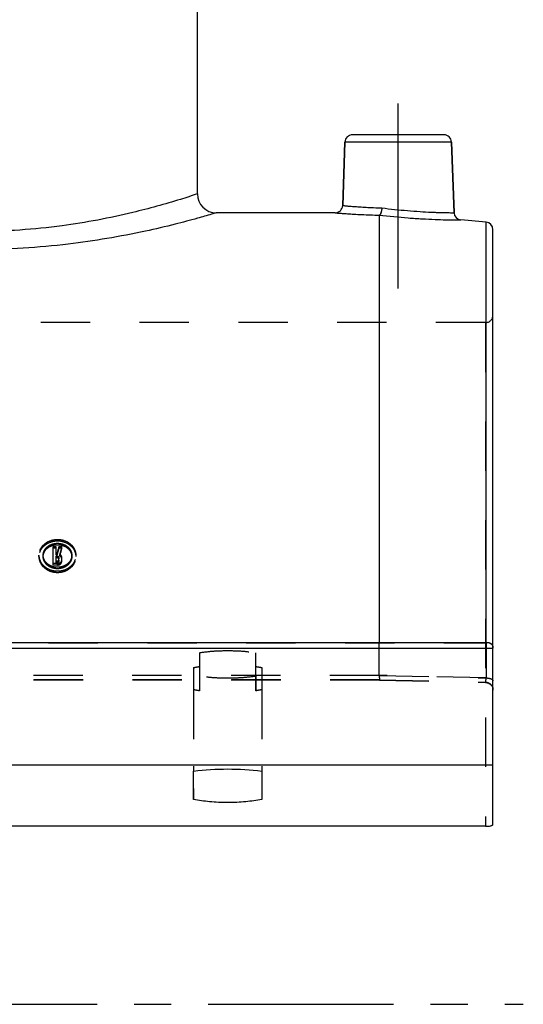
# Model space of a CAD drawing. Header units: millimetres. Extents: x 401 to 599, y 349 to 651.
# Tile 2 of 7: x 533 to 599, y 370 to 500. Entities that reach past the tile are written whole.
import ezdxf

# ---------------------------------------------------------------- set-up
doc = ezdxf.new("R2010")
doc.units = ezdxf.units.MM
doc.header["$LTSCALE"] = 65.185185
doc.linetypes.add('CENTER', pattern=[0.6, 0.375, -0.075, 0.075, -0.075])
doc.linetypes.add('HIDDEN', pattern=[0.2, 0.1, -0.1])
doc.layers.get('0').update_dxf_attribs({"linetype": 'CONTINUOUS'})
for name, color, linetype in [('DEFAULT_2', 8, 'HIDDEN'), ('FASEN', 7, 'CONTINUOUS'), ('FLAECHEN', 7, 'CONTINUOUS'), ('KONST.EL_MIT_GEO', 7, 'CONTINUOUS')]:
    doc.layers.add(name, color=color, linetype=linetype)

msp = doc.modelspace()

# ---------------------------------------------------------------- linework, layer by layer
at = {"color": 7, "linetype": 'Continuous'}
msp.add_line((580, 474.19), (580, 417.78), dxfattribs=at)
msp.add_open_spline([(564.5, 397.06), (563.81, 396.91), (562.31, 396.7), (560, 396.6), (557.69, 396.7), (556.19, 396.91), (555.5, 397.06)], degree=3, knots=[0, 0, 0, 0, 0.235218, 0.5, 0.764782, 1, 1, 1, 1], dxfattribs=at)
at = {"layer": 'DEFAULT_2', "color": 8, "linetype": 'HIDDEN'}
for p, q in [((580, 413.42), (580, 417.78)), ((580, 413.42), (420, 413.42)), ((580.04, 412.85), (419.96, 412.85)), ((580.03, 412.81), (419.97, 412.81)), ((556.3, 413.32), (556.3, 411.39)), ((563.7, 413.32), (563.7, 411.39)), ((580.03, 412.81), (594.02, 412.49)), ((555.5, 411.54), (555.5, 397.06)), ((564.5, 411.54), (564.5, 397.06))]:
    msp.add_line(p, q, dxfattribs=at)
for points, knots in [([(580, 413.42), (580, 413.34), (580, 413.22), (580.01, 413.07), (580.01, 412.98), (580.01, 412.91), (580.02, 412.86), (580.02, 412.83), (580.03, 412.81), (580.03, 412.81)], [0, 0, 0, 0, 0.406229, 0.578125, 0.724084, 0.841129, 0.926944, 0.979794, 1, 1, 1, 1]), ([(563.7, 413.32), (563.11, 413.22), (561.88, 413.09), (560, 413.02), (558.12, 413.09), (556.89, 413.22), (556.3, 413.32)], [0, 0, 0, 0, 0.240733, 0.5, 0.759267, 1, 1, 1, 1]), ([(580.04, 412.85), (580.04, 412.84), (580.04, 412.83), (580.04, 412.81), (580.03, 412.81)], [0, 0, 0, 0, 0.717531, 1, 1, 1, 1]), ([(556.3, 411.39), (556.23, 411.4), (555.96, 411.45), (555.7, 411.5), (555.5, 411.54)], [0, 0, 0, 0, 0.258503, 1, 1, 1, 1]), ([(564.5, 411.54), (564.44, 411.53), (564.17, 411.47), (563.9, 411.42), (563.7, 411.39)], [0, 0, 0, 0, 0.241215, 1, 1, 1, 1])]:
    msp.add_open_spline(points, degree=3, knots=knots, dxfattribs=at)
at = {"layer": 'FASEN', "color": 7, "linetype": 'Continuous'}
msp.add_line((594.09, 473.27), (590.77, 473.56), dxfattribs=at)
at = {"layer": 'FLAECHEN', "color": 7, "linetype": 'Continuous'}
for p, q in [((556, 476.99), (556, 523.3)), ((575.17, 475.47), (575.47, 483.83)), ((589.86, 474.52), (589.53, 483.83)), ((574.17, 474.5), (558.5, 474.5)), ((595, 401.59), (405, 401.59))]:
    msp.add_line(p, q, dxfattribs=at)
at = {"layer": 'FLAECHEN', "color": 2, "linetype": 'CENTER'}
for p, q in [((582.5, 464.5), (582.5, 489.8)), ((401, 370), (599, 370))]:
    msp.add_line(p, q, dxfattribs=at)
at = {"layer": 'FLAECHEN', "color": 8, "linetype": 'HIDDEN'}
for p, q in [((558.5, 474.5), (558.46, 474.5)), ((594, 460), (406, 460))]:
    msp.add_line(p, q, dxfattribs=at)
at = {"layer": 'KONST.EL_MIT_GEO', "color": 7, "linetype": 'Continuous'}
for p, q in [((575.47, 483.83), (575.17, 475.47)), ((589.53, 483.83), (575.47, 483.83)), ((588.53, 484.8), (576.47, 484.8)), ((589.53, 483.83), (589.86, 474.52)), ((594.09, 417.78), (594.09, 473.27)), ((595, 393.76), (595, 472.27)), ((405.74, 417.78), (594.26, 417.78)), ((405, 417.04), (595, 417.04)), ((555.5, 397.06), (555.5, 400.79)), ((564.5, 400.79), (564.5, 397.06)), ((594, 393.5), (406, 393.5))]:
    msp.add_line(p, q, dxfattribs=at)
at = {"layer": 'KONST.EL_MIT_GEO', "color": 8, "linetype": 'HIDDEN'}
for p, q in [((594, 460), (594, 393.5)), ((537.35, 430.4), (536.98, 430.4)), ((536.98, 427.99), (536.98, 430.4)), ((537.35, 429.29), (537.35, 430.4)), ((538.1, 430.4), (537.72, 430.4)), ((537.72, 430.21), (537.72, 430.4)), ((538.1, 430.21), (538.1, 430.4)), ((535.09, 429.11), (535.09, 429.29)), ((535.66, 429.27), (535.66, 429.29)), ((535.66, 429.11), (535.66, 429.29)), ((537.35, 430.21), (536.98, 430.21)), ((537.47, 429.48), (537.35, 429.48)), ((537.47, 429.29), (537.35, 429.29)), ((537.55, 429.16), (537.35, 429.16)), ((537.35, 428.31), (537.35, 429.16)), ((537.47, 429.29), (537.47, 429.48)), ((537.55, 428.97), (537.55, 429.16)), ((538.1, 430.21), (537.72, 430.21)), ((537.73, 428.47), (537.73, 429)), ((537.84, 429.22), (537.84, 429.41)), ((538.11, 428.47), (538.11, 429)), ((539.43, 429.11), (539.43, 429.29)), ((539.43, 429.29), (539.43, 429.27)), ((540, 429.11), (540, 429.29)), ((537.55, 428.18), (536.98, 428.18)), ((537.55, 427.99), (536.98, 427.99)), ((537.55, 428.97), (537.35, 428.97)), ((537.55, 428.5), (537.35, 428.5)), ((537.55, 428.31), (537.35, 428.31)), ((537.55, 428.31), (537.55, 428.5)), ((537.55, 427.99), (537.55, 428.18)), ((406, 417.74), (594, 417.74)), ((594.09, 417.78), (594.09, 413.1)), ((556.3, 416.42), (556.3, 411.39)), ((563.7, 411.39), (563.7, 416.42)), ((555.5, 414.46), (555.5, 400.79)), ((564.5, 414.46), (564.5, 400.79)), ((580, 413.42), (594.09, 413.1)), ((594.09, 413.1), (580, 413.42)), ((580.04, 412.85), (594, 412.53))]:
    msp.add_line(p, q, dxfattribs=at)
msp.add_lwpolyline([(594.02, 412.49), (594.08, 412.49), (594.16, 412.48), (594.24, 412.46), (594.32, 412.44), (594.4, 412.41), (594.47, 412.37), (594.54, 412.33), (594.61, 412.28), (594.68, 412.23), (594.73, 412.17), (594.79, 412.11), (594.84, 412.04), (594.88, 411.97), (594.92, 411.89), (594.95, 411.82), (594.97, 411.74), (594.99, 411.65), (595, 411.57), (595, 411.49)], dxfattribs=at)
at = {"layer": 'KONST.EL_MIT_GEO', "color": 7, "linetype": 'Continuous'}
for centre, radius, start, end in [((576.47, 483.8), 1, 90, 178), ((588.53, 483.8), 1, 2, 90), ((558.5, 477), 2.5, 180, 270), ((574.17, 475.5), 1, 269.9994, 358.0001), ((590.86, 474.55), 1, 182, 265.0005), ((594, 472.27), 1, 0, 85)]:
    msp.add_arc(centre, radius, start, end, dxfattribs=at)
at = {"layer": 'KONST.EL_MIT_GEO', "color": 8, "linetype": 'HIDDEN'}
for centre, radius, start, end in [((594, 461), 1, 270, 360), ((594.26, 416.86), 0.921, 88.1611, 90.0237), ((594, 411.49), 1.03, 85.1538, 89.9933), ((594.06, 411.56), 0.936, 0.0273, 10.3466), ((594, 397.3), 3.8, 270.0004, 271.3294)]:
    msp.add_arc(centre, radius, start, end, dxfattribs=at)
for centre, major_axis, start_param, end_param in [((539.32, 374.5), (17.84, 100.27), 1.003207, 1.014238), ((539.7, 374.5), (17.84, 100.27), 1.003207, 1.015067), ((539.32, 374.5), (17.79, 99.97), 1.003424, 1.014488), ((539.7, 374.5), (17.79, 99.97), 1.003424, 1.01532)]:
    msp.add_ellipse(centre, major_axis=major_axis, ratio=0.132375, start_param=start_param, end_param=end_param, dxfattribs=at)
at = {"layer": 'KONST.EL_MIT_GEO', "color": 7, "linetype": 'Continuous'}
for points, knots in [([(556, 477), (555.26, 476.75), (552.45, 475.85), (546.55, 474.21), (537.63, 472.51), (530.72, 472.04), (527, 472.04)], [0, 0, 0, 0, 0.079246, 0.299415, 0.621826, 1, 1, 1, 1]), ([(574.17, 474.5), (574.18, 474.5), (574.22, 474.5), (574.3, 474.49), (574.43, 474.48), (574.7, 474.46), (575.16, 474.42), (575.85, 474.38), (576.71, 474.32), (578.11, 474.25), (579.22, 474.21), (580, 474.19)], [0, 0, 0, 0, 0.004516, 0.018019, 0.040427, 0.071576, 0.159183, 0.278467, 0.42627, 0.598776, 1, 1, 1, 1]), ([(575.17, 475.47), (575.18, 475.46), (575.21, 475.46), (575.28, 475.45), (575.4, 475.45), (575.56, 475.43), (575.76, 475.41), (576.11, 475.38), (576.65, 475.34), (577.41, 475.29), (578.29, 475.23), (579.28, 475.18), (579.98, 475.16), (580.34, 475.15)], [0, 0, 0, 0, 0.004489, 0.017915, 0.040198, 0.071188, 0.110682, 0.158425, 0.277378, 0.425017, 0.597634, 0.790899, 1, 1, 1, 1]), ([(580.34, 475.15), (580.32, 474.93), (580.27, 474.62), (580.14, 474.31), (580.05, 474.2), (580, 474.19)], [0, 0, 0, 0, 0.638603, 0.86261, 1, 1, 1, 1]), ([(580.34, 475.15), (580.9, 475.08), (582.02, 474.95), (583.7, 474.79), (585.32, 474.67), (586.59, 474.6), (587.5, 474.56), (588.09, 474.55), (588.61, 474.53), (589.04, 474.53), (589.38, 474.52), (589.6, 474.52), (589.74, 474.52), (589.8, 474.52), (589.84, 474.52), (589.85, 474.52), (589.86, 474.52)], [0, 0, 0, 0, 0.176876, 0.356622, 0.529511, 0.686055, 0.755457, 0.817646, 0.871769, 0.917088, 0.95299, 0.978987, 0.988157, 0.994728, 0.99868, 1, 1, 1, 1]), ([(558.5, 474.5), (558.29, 474.44), (557.47, 474.19), (555.66, 473.68), (552.76, 472.9), (547.11, 471.58), (538.44, 470.11), (531, 469.66), (527, 469.66)], [0, 0, 0, 0, 0.020451, 0.080407, 0.176138, 0.302564, 0.624901, 1, 1, 1, 1]), ([(580, 474.19), (580, 474.19), (580, 474.19), (580, 474.19), (580.01, 474.19)], [0, 0, 0, 0, 0.203947, 1, 1, 1, 1]), ([(580, 474.19), (581.27, 474.05), (583.17, 473.87), (585.62, 473.71), (587.28, 473.63), (588.51, 473.59), (589.35, 473.57), (589.84, 473.57), (590.22, 473.56), (590.51, 473.56), (590.68, 473.56), (590.75, 473.56), (590.77, 473.56)], [0, 0, 0, 0, 0.355793, 0.528212, 0.684612, 0.816458, 0.870819, 0.916409, 0.952574, 0.978791, 0.994678, 1, 1, 1, 1]), ([(594.26, 417.78), (594.35, 417.78), (594.53, 417.75), (594.77, 417.62), (594.96, 417.37), (595, 417.15), (595, 417.04)], [0, 0, 0, 0, 0.225272, 0.453457, 0.704657, 1, 1, 1, 1]), ([(594, 393.5), (594.13, 393.5), (594.37, 393.51), (594.64, 393.55), (594.82, 393.61), (594.93, 393.66), (595, 393.72), (595, 393.76)], [0, 0, 0, 0, 0.357658, 0.664985, 0.786781, 0.882755, 1, 1, 1, 1])]:
    msp.add_open_spline(points, degree=3, knots=knots, dxfattribs=at)
at = {"layer": 'KONST.EL_MIT_GEO', "color": 8, "linetype": 'HIDDEN'}
for points, knots in [([(580.34, 475.15), (580.33, 475.03), (580.3, 474.81), (580.23, 474.52), (580.14, 474.31), (580.05, 474.2), (580, 474.19)], [0, 0, 0, 0, 0.340601, 0.639049, 0.862778, 1, 1, 1, 1]), ([(540, 429.29), (540, 429.56), (539.86, 430.12), (539.3, 430.8), (538.49, 431.24), (537.55, 431.39), (536.6, 431.24), (535.79, 430.8), (535.23, 430.12), (535.09, 429.56), (535.09, 429.29)], [0, 0, 0, 0, 0.114669, 0.235315, 0.364644, 0.5, 0.635356, 0.764685, 0.885331, 1, 1, 1, 1]), ([(540, 429.11), (540, 429.38), (539.86, 429.94), (539.3, 430.61), (538.49, 431.05), (537.55, 431.2), (536.6, 431.05), (535.79, 430.61), (535.23, 429.94), (535.09, 429.38), (535.09, 429.11)], [0, 0, 0, 0, 0.114675, 0.235324, 0.36465, 0.5, 0.63535, 0.764676, 0.885325, 1, 1, 1, 1]), ([(535.66, 429.29), (535.66, 429.5), (535.76, 429.93), (536.19, 430.45), (536.82, 430.79), (537.55, 430.91), (538.27, 430.79), (538.9, 430.45), (539.33, 429.93), (539.43, 429.5), (539.43, 429.29)], [0, 0, 0, 0, 0.114674, 0.235388, 0.364723, 0.5, 0.635277, 0.764612, 0.885326, 1, 1, 1, 1]), ([(535.66, 429.11), (535.66, 429.31), (535.76, 429.75), (536.19, 430.27), (536.82, 430.61), (537.55, 430.72), (538.27, 430.61), (538.9, 430.27), (539.33, 429.75), (539.43, 429.31), (539.43, 429.11)], [0, 0, 0, 0, 0.114679, 0.235395, 0.364728, 0.5, 0.635272, 0.764604, 0.885321, 1, 1, 1, 1]), ([(535.09, 429.27), (535.09, 429), (535.24, 428.44), (535.8, 427.76), (536.6, 427.31), (537.55, 427.16), (538.49, 427.31), (539.29, 427.76), (539.85, 428.44), (540, 429), (540, 429.27)], [0, 0, 0, 0, 0.11471, 0.236009, 0.365379, 0.5, 0.634621, 0.763991, 0.88529, 1, 1, 1, 1]), ([(535.09, 429.11), (535.09, 428.84), (535.23, 428.27), (535.79, 427.58), (536.6, 427.13), (537.55, 426.97), (538.49, 427.13), (539.3, 427.58), (539.86, 428.27), (540, 428.84), (540, 429.11)], [0, 0, 0, 0, 0.114695, 0.235939, 0.365313, 0.5, 0.634687, 0.764061, 0.885305, 1, 1, 1, 1]), ([(539.43, 429.27), (539.43, 429.06), (539.32, 428.64), (538.89, 428.12), (538.27, 427.77), (537.55, 427.66), (536.82, 427.77), (536.2, 428.12), (535.77, 428.64), (535.66, 429.06), (535.66, 429.27)], [0, 0, 0, 0, 0.114714, 0.235962, 0.365325, 0.5, 0.634675, 0.764038, 0.885286, 1, 1, 1, 1]), ([(539.43, 429.11), (539.43, 428.9), (539.33, 428.47), (538.9, 427.94), (538.27, 427.59), (537.55, 427.47), (536.82, 427.59), (536.19, 427.94), (535.76, 428.47), (535.66, 428.9), (535.66, 429.11)], [0, 0, 0, 0, 0.114694, 0.235868, 0.365237, 0.5, 0.634763, 0.764132, 0.885306, 1, 1, 1, 1]), ([(537.55, 429.16), (537.59, 429.16), (537.68, 429.13), (537.73, 429.04), (537.73, 429)], [0, 0, 0, 0, 0.530715, 1, 1, 1, 1]), ([(538.11, 429), (538.11, 429.08), (538.05, 429.25), (537.92, 429.37), (537.84, 429.41)], [0, 0, 0, 0, 0.480511, 1, 1, 1, 1]), ([(538.11, 428.82), (538.11, 428.9), (538.05, 429.07), (537.92, 429.18), (537.84, 429.22)], [0, 0, 0, 0, 0.480533, 1, 1, 1, 1]), ([(537.55, 428.97), (537.59, 428.97), (537.68, 428.95), (537.73, 428.86), (537.73, 428.82)], [0, 0, 0, 0, 0.530685, 1, 1, 1, 1]), ([(537.55, 428.18), (537.69, 428.18), (537.9, 428.25), (538.08, 428.46), (538.11, 428.59), (538.11, 428.65)], [0, 0, 0, 0, 0.524026, 0.768212, 1, 1, 1, 1]), ([(537.73, 428.65), (537.73, 428.61), (537.68, 428.52), (537.59, 428.5), (537.55, 428.5)], [0, 0, 0, 0, 0.46987, 1, 1, 1, 1]), ([(537.73, 428.47), (537.73, 428.43), (537.68, 428.34), (537.59, 428.31), (537.55, 428.31)], [0, 0, 0, 0, 0.469901, 1, 1, 1, 1]), ([(537.55, 427.99), (537.69, 427.99), (537.9, 428.06), (538.08, 428.28), (538.11, 428.41), (538.11, 428.47)], [0, 0, 0, 0, 0.523996, 0.76819, 1, 1, 1, 1]), ([(594.29, 417.78), (594.43, 417.77), (594.66, 417.71), (594.89, 417.49), (594.95, 417.33), (594.98, 417.25)], [0, 0, 0, 0, 0.465492, 0.716524, 1, 1, 1, 1]), ([(556.3, 416.42), (556.89, 416.52), (558.12, 416.66), (560, 416.72), (561.88, 416.66), (563.11, 416.52), (563.7, 416.42)], [0, 0, 0, 0, 0.240733, 0.5, 0.759267, 1, 1, 1, 1]), ([(594.98, 417.25), (594.98, 417.23), (594.99, 417.16), (595, 417.09), (595, 417.04)], [0, 0, 0, 0, 0.242628, 1, 1, 1, 1]), ([(555.5, 414.46), (555.56, 414.47), (555.83, 414.52), (556.1, 414.57), (556.3, 414.6)], [0, 0, 0, 0, 0.242393, 1, 1, 1, 1]), ([(563.7, 414.6), (563.77, 414.59), (564.04, 414.55), (564.3, 414.5), (564.5, 414.46)], [0, 0, 0, 0, 0.257388, 1, 1, 1, 1]), ([(594, 412.53), (594.13, 412.53), (594.39, 412.48), (594.72, 412.26), (594.95, 411.94), (595, 411.69), (595, 411.56)], [0, 0, 0, 0, 0.254081, 0.505765, 0.754072, 1, 1, 1, 1]), ([(594, 412.53), (594, 412.52), (594.01, 412.51), (594.01, 412.49), (594.02, 412.49)], [0, 0, 0, 0, 0.382605, 1, 1, 1, 1]), ([(594.02, 412.49), (594.02, 412.49), (594.01, 412.5), (594, 412.51), (594, 412.53)], [0, 0, 0, 0, 0.140884, 1, 1, 1, 1]), ([(594.02, 412.49), (594.03, 412.49), (594.04, 412.51), (594.05, 412.56), (594.07, 412.68), (594.08, 412.87), (594.09, 413.01), (594.09, 413.1)], [0, 0, 0, 0, 0.0256, 0.07926, 0.280046, 0.595231, 1, 1, 1, 1]), ([(594.09, 413.1), (594.21, 413.09), (594.43, 413.07), (594.75, 412.99), (595, 412.83), (595, 412.71)], [0, 0, 0, 0, 0.344486, 0.640868, 1, 1, 1, 1])]:
    msp.add_open_spline(points, degree=3, knots=knots, dxfattribs=at)
for points in [[(594, 417.74), (594.08, 417.77), (594.17, 417.78), (594.26, 417.78)], [(595, 393.76), (595, 393.75), (595, 393.75), (595, 393.74)]]:
    msp.add_open_spline(points, degree=3, dxfattribs=at)
at = {"layer": 'KONST.EL_MIT_GEO', "color": 7, "linetype": 'Continuous'}
msp.add_open_spline([(555.5, 400.79), (556.99, 400.99), (560, 401.15), (563.01, 400.99), (564.5, 400.79)], degree=3, dxfattribs=at)

doc.saveas('drawing.dxf')
